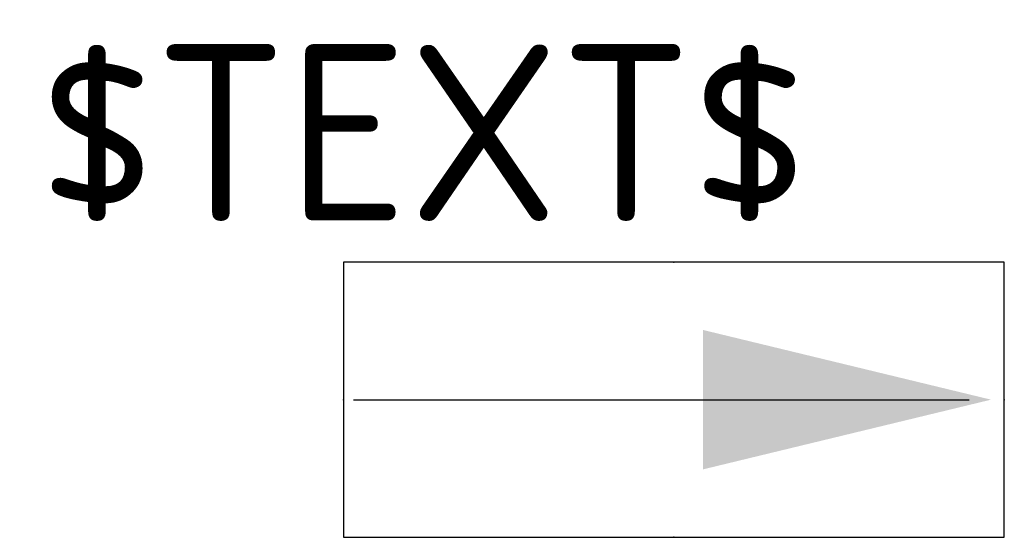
# Model space of a CAD drawing. Extents: x -1.43 to 0.72, y -0.3 to 0.83.
import ezdxf
from ezdxf.enums import TextEntityAlignment as Align

# ---------------------------------------------------------------- set-up
doc = ezdxf.new("R2010")
doc.units = 0
doc.header["$MEASUREMENT"] = 0
doc.styles.add('_TEL_DIM', font='TSSDENG', dxfattribs={"width": 0.6, "height": 6, "bigfont": '！！TSSDCHN'})

msp = doc.modelspace()

# ---------------------------------------------------------------- linework, layer by layer
for p, q in [((-0.72, 0.3), (-0.72, -0.3)), ((0.72, 0.3), (-0.72, 0.3)), ((0.72, -0.3), (0.72, 0.3)), ((-0.6985, 0), (0.6431, 0)), ((-0.72, -0.3), (0.72, -0.3))]:
    msp.add_line(p, q)
for p in [(0, 0.3), (-0.72, 0), (0.72, 0), (0, -0.3)]:
    msp.add_point(p)
msp.add_solid([(0.0631, -0.152), (0.6911, 0), (0.0631, 0.152)])

# ---------------------------------------------------------------- texts
at = {"color": 7, "style": '_TEL_DIM'}
msp.add_attdef('$TEXT$', text='D', height=0.3846, dxfattribs=at).set_placement((-0.5461, 0.5819), align=Align.MIDDLE_CENTER)
at = {"color": 7, "style": '_TEL_DIM', "flags": 1}
for tag in ['A', 'REMARK']:
    msp.add_attdef(tag, text='', height=0.0000154, dxfattribs=at).set_placement((0, 0), align=Align.MIDDLE_CENTER)

doc.saveas('drawing.dxf')
